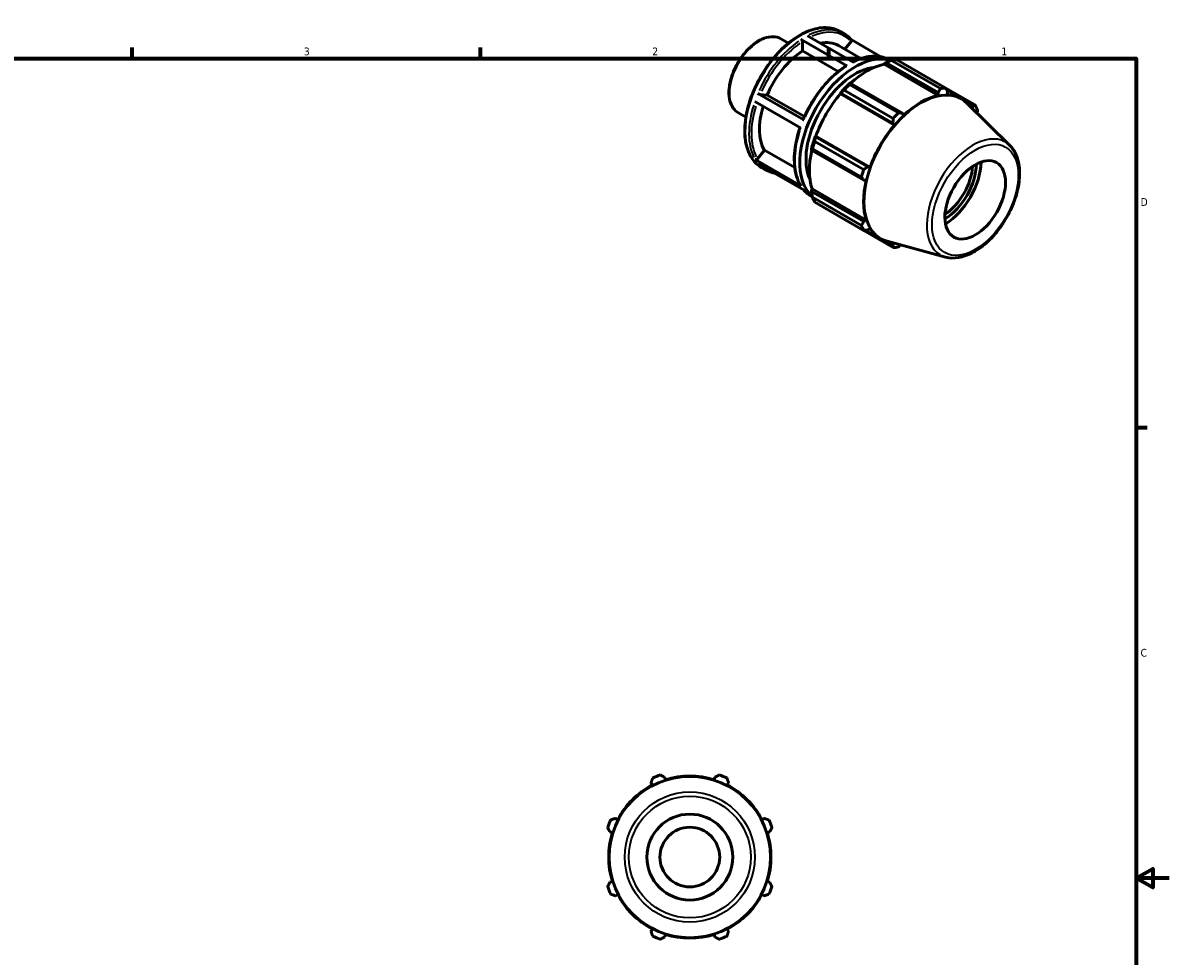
# Model space of a CAD drawing. Header units: inches. Extents: x -1.9 to 36.8, y -2.4 to 21.4.
# Tile 4 of 4: x 19.9 to 33.9, y 10 to 21.4. Entities that reach past the tile are written whole.
import ezdxf

# ---------------------------------------------------------------- set-up
doc = ezdxf.new("R2010")
doc.units = ezdxf.units.IN
doc.header["$MEASUREMENT"] = 0
for name, color, linetype, lineweight in [('Border (ANSI)', 7, 'Continuous', 70), ('Visible (ANSI)', 7, 'Continuous', 50), ('Visible Narrow (ANSI)', 7, 'Continuous', 35)]:
    doc.layers.add(name, color=color, linetype=linetype, lineweight=lineweight)
doc.styles.add('Note Text (ANSI)', font='tahoma.ttf')

# ---------------------------------------------------------------- blocks, each defined once
blk = doc.blocks.new('Borders Default Border')
at = {"layer": 'Border (ANSI)'}
for p, q in [((21.25, 21), (21.25, 21.134)), ((25.5, 21), (25.5, 21.134)), ((29.75, 21), (29.75, 21.134)), ((33.5, 16.5), (33.634, 16.5))]:
    blk.add_line(p, q, dxfattribs=at)
at = {"layer": 'Border (ANSI)', "flags": 128}
for points in [[(0.5, 1), (0.5, 21), (33.5, 21), (33.5, 1), (0.5, 1)], [(33.9, 11), (33.5, 11), (33.7, 11.115), (33.7, 10.885), (33.5, 11)]]:
    blk.add_lwpolyline(points, dxfattribs=at)
at = {"layer": 'Border (ANSI)', "color": 5, "true_color": 0x0000ff, "char_height": 0.0945, "attachment_point": 7, "style": 'Note Text (ANSI)'}
for s, insert in [('3', (23.346, 21.038)), ('2', (27.596, 21.04)), ('1', (31.854, 21.04)), ('D', (33.553, 19.203)), ('C', (33.552, 13.701))]:
    blk.add_mtext(s, dxfattribs=dict(at, insert=insert))

msp = doc.modelspace()

# ---------------------------------------------------------------- linework, layer by layer
at = {"layer": 'Visible (ANSI)'}
for p, q in [((29.488, 21.277), (30.046, 20.955)), ((29.886, 21.332), (29.932, 21.305)), ((29.165, 21.241), (29.257, 21.188)), ((29.971, 20.911), (29.412, 21.233)), ((29.427, 21.094), (29.427, 21.207)), ((29.867, 21.158), (30.14, 21.001)), ((29.945, 21.113), (30.021, 21.208)), ((30.382, 21.023), (30.021, 21.231)), ((29.864, 20.842), (29.427, 21.094)), ((30.49, 20.983), (30.506, 20.974)), ((31.11, 20.633), (30.513, 20.977)), ((30.579, 20.984), (31.176, 20.64)), ((30.424, 20.931), (30.426, 20.94)), ((30.424, 20.931), (31.083, 20.551)), ((30.426, 20.94), (30.445, 20.951)), ((30.445, 20.951), (31.083, 20.584)), ((30.011, 20.7), (30, 20.695)), ((30.648, 20.333), (30.011, 20.7)), ((28.884, 20.572), (29.443, 20.251)), ((28.912, 20.562), (28.997, 20.555)), ((28.997, 20.555), (29.452, 20.293)), ((29.886, 20.575), (29.894, 20.578)), ((29.89, 20.569), (29.886, 20.575)), ((29.89, 20.569), (30.549, 20.189)), ((29.894, 20.578), (30.531, 20.211)), ((30.535, 20.27), (29.937, 20.614)), ((30.003, 20.684), (30.6, 20.339)), ((31.083, 20.584), (31.083, 20.551)), ((31.537, 20.43), (31.177, 20.637)), ((31.187, 20.619), (31.367, 20.516)), ((31.196, 20.562), (31.199, 20.595)), ((29.405, 20.153), (28.847, 20.475)), ((31.958, 19.938), (31.434, 20.457)), ((31.448, 20.451), (31.507, 20.417)), ((31.507, 20.417), (31.497, 20.395)), ((28.646, 20.339), (28.738, 20.286)), ((30.662, 20.308), (30.648, 20.333)), ((30.531, 20.211), (30.549, 20.189)), ((29.587, 20.045), (29.585, 20.053)), ((29.585, 20.053), (29.592, 20.053)), ((30.224, 19.678), (29.587, 20.045)), ((29.592, 20.053), (30.251, 19.673)), ((28.878, 19.777), (28.963, 19.883)), ((28.963, 19.883), (29.334, 19.669)), ((29.538, 19.894), (29.538, 19.883)), ((29.538, 19.883), (30.176, 19.516)), ((30.147, 19.554), (29.55, 19.898)), ((29.577, 19.99), (30.174, 19.646)), ((28.85, 19.77), (29.409, 19.448)), ((29.447, 19.395), (28.888, 19.717)), ((28.929, 19.67), (28.975, 19.644)), ((30.251, 19.673), (30.224, 19.678)), ((30.176, 19.516), (30.205, 19.516)), ((29.534, 19.322), (29.549, 19.314)), ((29.538, 19.402), (29.545, 19.409)), ((29.538, 19.38), (29.538, 19.402)), ((30.176, 19.013), (29.538, 19.38)), ((29.545, 19.409), (30.205, 19.029)), ((29.55, 19.308), (30.147, 18.964)), ((30.174, 18.904), (29.577, 19.248)), ((29.937, 19.039), (30.535, 18.695)), ((30.205, 19.029), (30.176, 19.013)), ((30.194, 18.905), (30.378, 18.799)), ((30.224, 18.906), (30.251, 18.926)), ((31.174, 18.578), (30.463, 18.77)), ((30.531, 18.728), (30.471, 18.763)), ((30.546, 18.748), (30.531, 18.728)), ((27.756, 12.201), (27.746, 12.232)), ((28.361, 12.232), (28.351, 12.201)), ((27.581, 12.163), (27.596, 12.135)), ((28.511, 12.135), (28.526, 12.163)), ((27.175, 11.714), (27.147, 11.729)), ((28.96, 11.729), (28.932, 11.714)), ((27.078, 11.564), (27.109, 11.554)), ((28.998, 11.554), (29.029, 11.564)), ((27.109, 10.959), (27.078, 10.949)), ((29.029, 10.949), (28.998, 10.959)), ((27.147, 10.784), (27.175, 10.799)), ((28.932, 10.799), (28.96, 10.784)), ((27.596, 10.378), (27.581, 10.35)), ((28.526, 10.35), (28.511, 10.378)), ((27.746, 10.281), (27.756, 10.312)), ((28.351, 10.312), (28.361, 10.281))]:
    msp.add_line(p, q, dxfattribs=at)
for radius in [0.984, 0.524, 0.364]:
    msp.add_circle((28.054, 11.257), radius, dxfattribs=at)
for radius, start, end in [(1.065, 109.792, 115.208), (0.99, 72.5, 107.5), (1.065, 64.792, 70.208), (0.99, 117.5, 152.5), (0.99, 27.5, 62.5), (1.065, 154.792, 160.208), (1.065, 19.792, 25.208), (0.99, 162.5, 197.5), (0.99, 342.5, 17.5), (1.065, 199.792, 205.208), (0.99, 207.5, 242.5), (0.99, 297.5, 332.5), (1.065, 334.792, 340.208), (1.065, 244.792, 250.208), (0.99, 252.5, 287.5), (1.065, 289.792, 295.208)]:
    msp.add_arc((28.054, 11.257), radius, start, end, dxfattribs=at)
for centre, major_axis, start_param, end_param in [((29.468, 20.466), (0.399, 0.692), 0, 0.469691), ((29.468, 20.466), (-0.399, -0.692), 3.998068, 4.91183), ((30.073, 20.118), (0.478, 0.831), 0.101306, 3.038801), ((30.258, 20.011), (0.531, 0.923), 0.343502, 0.438029), ((30.073, 20.118), (0.425, 0.738), 0.379683, 2.76191), ((30.213, 20.037), (0.494, 0.858), 0.478032, 1.071949), ((30.213, 20.037), (-0.5, -0.868), 4.23049, 4.405023), ((30.213, 20.037), (0.494, 0.858), 1.26343, 1.874295), ((30.258, 20.011), (0.531, 0.923), 1.1289, 1.223427), ((30.874, 19.656), (0.491, 0.853), 6.13202, 9.575944), ((30.855, 19.667), (0.531, 0.923), 0.343502, 0.438029), ((30.873, 19.657), (0.494, 0.858), 6.023344, 6.586684), ((29.468, 20.466), (-0.399, -0.692), 5.100313, 5.959028), ((30.873, 19.657), (-0.494, -0.858), 3.619624, 4.23049), ((30.855, 19.667), (0.531, 0.923), 5.841289, 5.935816), ((30.855, 19.667), (-0.531, -0.923), 4.270492, 4.36502), ((30.873, 19.657), (-0.494, -0.858), 4.405023, 5.015888), ((30.213, 20.037), (-0.5, -0.868), 5.015888, 5.190421), ((30.213, 20.037), (0.494, 0.858), 2.065615, 2.659693), ((30.258, 20.011), (0.531, 0.923), 1.914298, 2.008825), ((31.157, 19.493), (0.318, 0.552), 3.958366, 5.466412), ((30.855, 19.667), (-0.531, -0.923), 5.055891, 5.150418), ((31.157, 19.493), (0.277, 0.481), 3.945158, 5.47962), ((31.135, 19.506), (-0.261, -0.454), 0.867108, 2.274485), ((30.873, 19.657), (-0.494, -0.858), 5.190421, 5.801286), ((30.258, 20.011), (-0.531, -0.923), 5.841289, 5.935816), ((30.855, 19.667), (-0.531, -0.923), 5.841289, 5.935816), ((30.873, 19.657), (-0.494, -0.858), 5.975819, 6.543027), ((30.855, 19.667), (-0.531, -0.923), 0.343502, 0.438029)]:
    msp.add_ellipse(centre, major_axis=major_axis, ratio=0.578093, start_param=start_param, end_param=end_param, dxfattribs=at)
msp.add_ellipse((31.535, 19.276), major_axis=(0.261, 0.454), ratio=0.578093, dxfattribs=at)
for points, knots in [([(29.165, 21.241), (29.137, 21.257), (29.105, 21.266), (29.036, 21.268), (28.998, 21.262), (28.92, 21.233), (28.88, 21.21), (28.801, 21.151), (28.763, 21.115), (28.693, 21.032), (28.661, 20.987), (28.606, 20.89), (28.584, 20.839), (28.55, 20.738), (28.539, 20.687), (28.529, 20.59), (28.531, 20.544), (28.548, 20.461), (28.563, 20.425), (28.601, 20.372), (28.622, 20.353), (28.646, 20.339)], [5.499721, 5.499721, 5.499721, 5.499721, 5.796448, 5.796448, 6.10734, 6.10734, 6.432416, 6.432416, 6.759112, 6.759112, 7.084683, 7.084683, 7.409786, 7.409786, 7.735441, 7.735441, 8.062203, 8.062203, 8.386667, 8.386667, 8.641314, 8.641314, 8.641314, 8.641314]), ([(29.886, 21.332), (29.835, 21.361), (29.775, 21.377), (29.647, 21.379), (29.577, 21.366), (29.434, 21.31), (29.36, 21.267), (29.216, 21.158), (29.146, 21.09), (29.018, 20.938), (28.96, 20.854), (28.86, 20.675), (28.818, 20.582), (28.757, 20.395), (28.737, 20.301), (28.72, 20.124), (28.723, 20.04), (28.753, 19.891), (28.78, 19.825), (28.849, 19.73), (28.886, 19.695), (28.929, 19.67)], [5.499721, 5.499721, 5.499721, 5.499721, 5.806517, 5.806517, 6.12205, 6.12205, 6.445034, 6.445034, 6.768626, 6.768626, 7.0916, 7.0916, 7.414335, 7.414335, 7.737377, 7.737377, 8.061032, 8.061032, 8.383578, 8.383578, 8.641314, 8.641314, 8.641314, 8.641314]), ([(30.022, 21.229), (30.017, 21.236), (30.012, 21.241), (30, 21.253), (29.995, 21.258), (29.983, 21.269), (29.977, 21.274), (29.964, 21.284), (29.958, 21.288), (29.945, 21.297), (29.939, 21.301), (29.932, 21.305)], [5.2968641, 5.2968641, 5.2968641, 5.2968641, 5.3374354, 5.3374354, 5.3780068, 5.3780068, 5.4185781, 5.4185781, 5.4591495, 5.4591495, 5.4997209, 5.4997209, 5.4997209, 5.4997209]), ([(29.412, 21.233), (29.414, 21.232), (29.416, 21.23), (29.42, 21.227), (29.421, 21.224), (29.424, 21.22), (29.425, 21.217), (29.427, 21.212), (29.427, 21.209), (29.427, 21.207)], [0, 0, 0, 0, 0.019685, 0.019685, 0.03938863, 0.03938863, 0.05911536, 0.05911536, 0.0788621, 0.0788621, 0.0788621, 0.0788621]), ([(30.022, 21.229), (30.023, 21.229), (30.023, 21.228), (30.024, 21.226), (30.025, 21.224), (30.026, 21.219), (30.025, 21.217), (30.024, 21.212), (30.022, 21.21), (30.021, 21.208)], [0.01380098, 0.01380098, 0.01380098, 0.01380098, 0.019685, 0.019685, 0.03938863, 0.03938863, 0.05911536, 0.05911536, 0.0788621, 0.0788621, 0.0788621, 0.0788621]), ([(30.49, 20.983), (30.466, 20.998), (30.44, 21.009), (30.384, 21.024), (30.355, 21.028), (30.295, 21.031), (30.264, 21.029), (30.2, 21.019), (30.168, 21.01), (30.104, 20.988), (30.072, 20.975), (30.04, 20.958)], [5.4997209, 5.4997209, 5.4997209, 5.4997209, 5.6462844, 5.6462844, 5.792848, 5.792848, 5.9394116, 5.9394116, 6.0859751, 6.0859751, 6.2262141, 6.2262141, 6.2262141, 6.2262141]), ([(29.96, 20.912), (29.918, 20.885), (29.876, 20.853), (29.795, 20.782), (29.755, 20.743), (29.679, 20.659), (29.642, 20.613), (29.574, 20.517), (29.543, 20.467), (29.485, 20.364), (29.459, 20.311), (29.436, 20.257)], [0.0612439, 0.0612439, 0.0612439, 0.0612439, 0.2482739, 0.2482739, 0.4353039, 0.4353039, 0.6223339, 0.6223339, 0.8093639, 0.8093639, 0.9963939, 0.9963939, 0.9963939, 0.9963939]), ([(29.96, 20.912), (29.96, 20.912), (29.96, 20.912), (29.962, 20.913), (29.963, 20.913), (29.967, 20.913), (29.969, 20.912), (29.971, 20.911)], [0.27462665, 0.27462665, 0.27462665, 0.27462665, 0.27606556, 0.27606556, 0.2957692, 0.2957692, 0.3154542, 0.3154542, 0.3154542, 0.3154542]), ([(28.912, 20.562), (28.91, 20.563), (28.908, 20.563), (28.904, 20.564), (28.901, 20.565), (28.896, 20.567), (28.893, 20.568), (28.889, 20.57), (28.886, 20.571), (28.884, 20.572)], [0.23651942, 0.23651942, 0.23651942, 0.23651942, 0.25625041, 0.25625041, 0.2759677, 0.2759677, 0.29566918, 0.29566918, 0.3153579, 0.3153579, 0.3153579, 0.3153579]), ([(29.398, 20.158), (29.38, 20.104), (29.365, 20.051), (29.342, 19.945), (29.334, 19.892), (29.327, 19.791), (29.327, 19.742), (29.336, 19.649), (29.344, 19.605), (29.368, 19.524), (29.384, 19.486), (29.404, 19.453)], [1.1109638, 1.1109638, 1.1109638, 1.1109638, 1.2956417, 1.2956417, 1.482721, 1.482721, 1.6698002, 1.6698002, 1.8568795, 1.8568795, 2.0439588, 2.0439588, 2.0439588, 2.0439588]), ([(29.443, 20.251), (29.441, 20.252), (29.439, 20.253), (29.437, 20.255), (29.436, 20.256), (29.436, 20.256), (29.436, 20.257), (29.436, 20.257)], [0, 0, 0, 0, 0.01968872, 0.01968872, 0.0393902, 0.0393902, 0.0474147, 0.0474147, 0.0474147, 0.0474147]), ([(31.174, 18.578), (31.223, 18.564), (31.276, 18.563), (31.39, 18.581), (31.451, 18.604), (31.574, 18.671), (31.635, 18.717), (31.751, 18.826), (31.806, 18.89), (31.902, 19.028), (31.944, 19.103), (32.013, 19.256), (32.039, 19.335), (32.072, 19.489), (32.079, 19.565), (32.072, 19.705), (32.058, 19.77), (32.014, 19.87), (31.989, 19.908), (31.958, 19.938)], [2.509294, 2.509294, 2.509294, 2.509294, 2.799875, 2.799875, 3.118485, 3.118485, 3.449377, 3.449377, 3.779579, 3.779579, 4.108264, 4.108264, 4.437029, 4.437029, 4.767401, 4.767401, 5.098022, 5.098022, 5.348555, 5.348555, 5.348555, 5.348555]), ([(28.878, 19.777), (28.876, 19.775), (28.874, 19.773), (28.87, 19.77), (28.867, 19.769), (28.862, 19.768), (28.859, 19.768), (28.854, 19.768), (28.852, 19.769), (28.85, 19.77)], [0.23651942, 0.23651942, 0.23651942, 0.23651942, 0.25625041, 0.25625041, 0.2759677, 0.2759677, 0.29566918, 0.29566918, 0.3153579, 0.3153579, 0.3153579, 0.3153579]), ([(28.975, 19.644), (29, 19.63), (29.026, 19.619), (29.063, 19.608), (29.073, 19.606), (29.084, 19.604)], [2.3581282, 2.3581282, 2.3581282, 2.3581282, 2.5046918, 2.5046918, 2.5570881, 2.5570881, 2.5570881, 2.5570881]), ([(29.409, 19.448), (29.407, 19.449), (29.405, 19.451), (29.404, 19.453), (29.404, 19.453), (29.404, 19.453)], [0, 0, 0, 0, 0.01968872, 0.01968872, 0.02068037, 0.02068037, 0.02068037, 0.02068037]), ([(29.445, 19.396), (29.449, 19.391), (29.454, 19.385), (29.465, 19.374), (29.471, 19.369), (29.482, 19.358), (29.488, 19.353), (29.501, 19.344), (29.507, 19.339), (29.52, 19.33), (29.527, 19.326), (29.534, 19.322)], [2.1591683, 2.1591683, 2.1591683, 2.1591683, 2.1958428, 2.1958428, 2.2364141, 2.2364141, 2.2769855, 2.2769855, 2.3175568, 2.3175568, 2.3581282, 2.3581282, 2.3581282, 2.3581282])]:
    msp.add_open_spline(points, degree=3, knots=knots, dxfattribs=at)
for points, weights in [([(30.445, 20.951), (30.478, 20.964), (30.513, 20.977)], [1.00570109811, 1.01088683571, 1.01526984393]), ([(30.003, 20.684), (30.007, 20.692), (30.011, 20.7)], [1.01526984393, 1.01088683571, 1.00570109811]), ([(29.894, 20.578), (29.915, 20.596), (29.937, 20.614)], [1.00570109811, 1.01088683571, 1.01526984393]), ([(31.083, 20.584), (31.096, 20.608), (31.11, 20.633)], [1.00079460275, 1.00080579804, 1]), ([(31.176, 20.64), (31.188, 20.617), (31.199, 20.595)], [1, 1.00080579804, 1.00079460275]), ([(31.507, 20.417), (31.521, 20.423), (31.537, 20.43)], [1.00079460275, 1.00080579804, 1]), ([(30.6, 20.339), (30.625, 20.336), (30.648, 20.333)], [1, 1.00080579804, 1.00079460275]), ([(31.564, 20.37), (31.561, 20.351), (31.558, 20.333)], [1, 1.00048492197, 1.00067396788]), ([(30.531, 20.211), (30.533, 20.24), (30.535, 20.27)], [1.00079460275, 1.00080579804, 1]), ([(29.577, 19.99), (29.582, 20.018), (29.587, 20.045)], [1.01526984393, 1.01088683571, 1.00570109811]), ([(29.538, 19.883), (29.544, 19.89), (29.55, 19.898)], [1.00570109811, 1.01088683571, 1.01526984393]), ([(30.174, 19.646), (30.2, 19.662), (30.224, 19.678)], [1, 1.00080579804, 1.00079460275]), ([(30.176, 19.516), (30.162, 19.534), (30.147, 19.554)], [1.00079460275, 1.00080579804, 1]), ([(29.55, 19.308), (29.544, 19.345), (29.538, 19.38)], [1.01526984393, 1.01088683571, 1.00570109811]), ([(29.937, 19.039), (29.936, 19.04), (29.935, 19.042)], [1.01526984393, 1.01504773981, 1.01482357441]), ([(30.147, 18.964), (30.162, 18.989), (30.176, 19.013)], [1, 1.00080579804, 1.00079460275]), ([(30.224, 18.906), (30.2, 18.905), (30.174, 18.904)], [1.00079460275, 1.00080579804, 1]), ([(30.535, 18.695), (30.533, 18.711), (30.531, 18.728)], [1, 1.00080579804, 1.00079460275]), ([(30.63, 18.725), (30.616, 18.713), (30.6, 18.701)], [1.00068898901, 1.0005048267, 1]), ([(27.581, 12.163), (27.591, 12.191), (27.6, 12.22)], [1.00079460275, 1.00080579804, 1]), ([(27.693, 12.259), (27.72, 12.245), (27.746, 12.232)], [1, 1.00080579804, 1.00079460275]), ([(28.361, 12.232), (28.387, 12.245), (28.414, 12.259)], [1.00079460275, 1.00080579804, 1]), ([(28.507, 12.22), (28.517, 12.191), (28.526, 12.163)], [1, 1.00080579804, 1.00079460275]), ([(27.078, 11.564), (27.065, 11.59), (27.051, 11.617)], [1.00079460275, 1.00080579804, 1]), ([(27.09, 11.71), (27.119, 11.72), (27.147, 11.729)], [1, 1.00080579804, 1.00079460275]), ([(28.96, 11.729), (28.988, 11.72), (29.017, 11.71)], [1.00079460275, 1.00080579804, 1]), ([(29.056, 11.617), (29.042, 11.59), (29.029, 11.564)], [1, 1.00080579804, 1.00079460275]), ([(27.051, 10.896), (27.065, 10.923), (27.078, 10.949)], [1, 1.00080579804, 1.00079460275]), ([(29.029, 10.949), (29.042, 10.923), (29.056, 10.896)], [1.00079460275, 1.00080579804, 1]), ([(27.147, 10.784), (27.119, 10.794), (27.09, 10.803)], [1.00079460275, 1.00080579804, 1]), ([(29.017, 10.803), (28.988, 10.794), (28.96, 10.784)], [1, 1.00080579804, 1.00079460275]), ([(27.6, 10.293), (27.591, 10.322), (27.581, 10.35)], [1, 1.00080579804, 1.00079460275]), ([(28.526, 10.35), (28.517, 10.322), (28.507, 10.293)], [1.00079460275, 1.00080579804, 1]), ([(27.746, 10.281), (27.72, 10.268), (27.693, 10.254)], [1.00079460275, 1.00080579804, 1]), ([(28.414, 10.254), (28.387, 10.268), (28.361, 10.281)], [1, 1.00080579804, 1.00079460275])]:
    msp.add_rational_spline(points, weights, degree=2, dxfattribs=at)
at = {"layer": 'Visible Narrow (ANSI)'}
for radius in [0.794, 0.743]:
    msp.add_circle((28.054, 11.257), radius, dxfattribs=at)
for centre, major_axis, start_param, end_param in [((29.407, 20.501), (-0.478, -0.831), 3.298672, 6.126106), ((28.905, 20.79), (-0.26, -0.451), 3.298672, 6.126106), ((29.453, 20.474), (0.478, 0.831), 0.036656, 0.696464), ((29.468, 20.466), (0.468, 0.812), 6.127114, 6.945669), ((29.453, 20.474), (-0.478, -0.831), 4.032684, 4.875109), ((29.468, 20.466), (0.468, 0.812), 0.892328, 1.732515), ((30.012, 20.153), (0.478, 0.831), 0.036656, 0.696464), ((30.012, 20.153), (0.478, 0.831), 0.891091, 1.733516), ((29.453, 20.474), (-0.478, -0.831), 5.079882, 5.922306), ((29.468, 20.466), (-0.468, -0.812), 5.086883, 5.921609), ((30.012, 20.153), (-0.478, -0.831), 5.079882, 5.922306), ((31.506, 19.293), (0.396, 0.688), 0.021031, 3.120562), ((29.453, 20.474), (-0.478, -0.831), 6.090423, 6.27304), ((30.012, 20.153), (-0.478, -0.831), 6.090423, 6.27304)]:
    msp.add_ellipse(centre, major_axis=major_axis, ratio=0.578093, start_param=start_param, end_param=end_param, dxfattribs=at)
msp.add_ellipse((31.535, 19.276), major_axis=(-0.371, -0.644), ratio=0.578093, dxfattribs=at)

# ---------------------------------------------------------------- block references
msp.add_blockref('Borders Default Border', (0, 0))

doc.saveas('drawing.dxf')
